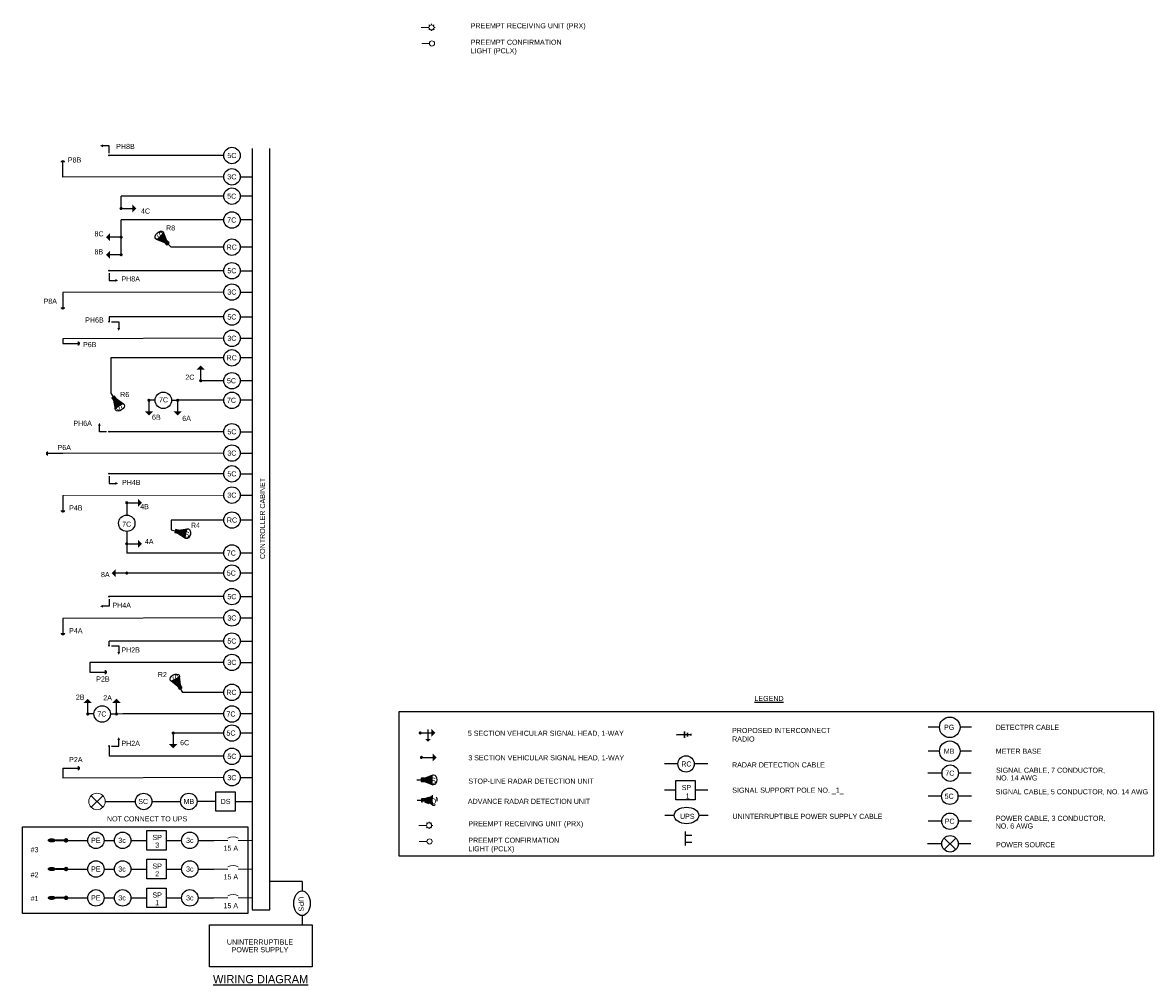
# Model space of a CAD drawing. Header units: feet. Extents: x -492 to 168779, y -198 to 321452.
# Tile 15 of 37: x 128 to 156, y -162 to -138. Entities that reach past the tile are written whole.
import ezdxf
from ezdxf.enums import TextEntityAlignment as Align

# ---------------------------------------------------------------- set-up
doc = ezdxf.new("R2010")
doc.units = ezdxf.units.FT
doc.header["$MEASUREMENT"] = 0
doc.linetypes.add('OhDOT_USTN2', pattern=[0.11, 0.069, -0.041])
for name, color, linetype in [('BORDER', 7, 'Continuous'), ('LT_P_Luminaires', 2, 'Continuous'), ('SG_P_Detection', 24, 'Continuous'), ('SG_P_Heads', 2, 'Continuous'), ('SG_P_Interconnect_Cable', 7, 'interconnectpr'), ('SG_P_Text', 7, 'Continuous'), ('SG_X_Detection', 24, 'OhDOT_USTN2'), ('SH_Data', 7, 'Continuous'), ('ST_Details', 4, 'Continuous'), ('TEXT-DED', 10, 'Continuous')]:
    doc.layers.add(name, color=color, linetype=linetype)
doc.layers.add('SG_P_Heads (Construction)', color=2, linetype='Continuous', lineweight=13)
doc.styles.add('Slanted', font='font31.shx', dxfattribs={"height": 0.14})
doc.styles.add('Slanted-Normal', font='font31.shx', dxfattribs={"height": 0.14})
doc.styles.add('Slanted-Normal LS 0.50', font='ISO_FONTRIGHT.shx', dxfattribs={"height": 0.14})
doc.linetypes.add('interconnectpr', pattern='A,1.95,-0.05,["TR",Slanted,S=1,R=0,X=0,Y=-0.06],-0.25,1.95', length=4.2)

# ---------------------------------------------------------------- blocks, each defined once
blk = doc.blocks.new('SHSWP')
at = {"layer": 'ST_Details'}
h = blk.add_hatch(color=1, dxfattribs=at)
edge = h.paths.add_edge_path()
edge.add_arc((0, 0), 0.04, 0, 360)
at = {"layer": 'ST_Details', "color": 1}
blk.add_line((0.04, 0), (0.27, 0), dxfattribs=at)
at = {"layer": 'ST_Details', "color": 1, "extrusion": (0, 0, -1)}
blk.add_solid([(-0.27, 0.1), (-0.37, 0), (-0.27, -0.1)], dxfattribs=at)
blk = doc.blocks.new('SG_DET_SB_RADARP')
at = {"layer": 'SG_P_Detection'}
h = blk.add_hatch(color=256, dxfattribs=at)
edge = h.paths.add_edge_path()
edge.add_line((0.243, 0.12), (0.037, 0.037))
edge.add_line((0.037, 0.037), (0.037, -0.038))
edge.add_line((0.037, -0.038), (0.243, -0.12))
edge.add_ellipse((0.262, 0), major_axis=(0, -0.124), ratio=0.621318, start_angle=194.0157, end_angle=345.9652, ccw=False)
for p, q in [((-0.144, 0), (-0.038, 0)), ((0.037, 0.037), (0.243, 0.12)), ((0.037, -0.038), (0.243, -0.12))]:
    blk.add_line(p, q, dxfattribs=at)
at = {"layer": 'SG_P_Detection', "flags": 128}
blk.add_lwpolyline([(-0.038, 0.037), (-0.038, -0.038), (0.037, -0.038), (0.037, 0.037), (-0.038, 0.037)], close=True, dxfattribs=at)
at = {"layer": 'SG_P_Detection'}
blk.add_ellipse((0.262, 0), major_axis=(0, -0.124), ratio=0.621318, dxfattribs=at)
at = {"layer": 'SG_P_Detection', "extrusion": (0, 0, -1)}
blk.add_solid([(0.037, 0.037), (0.037, -0.038), (-0.038, 0.037), (-0.038, -0.038)], dxfattribs=at)
at = {"layer": 'SG_P_Detection', "insert": (0.257, -0.023), "char_height": 0.14, "attachment_point": 5, "line_spacing_factor": 0.6, "style": 'Slanted-Normal LS 0.50'}
blk.add_mtext('\\FISO_FONTLEFT;S', dxfattribs=at)
blk = doc.blocks.new('*U1084')
at = {"layer": 'SG_P_Text'}
for p, q in [((-0.141, 0.141), (0.141, -0.141)), ((-0.141, -0.141), (0.141, 0.141))]:
    blk.add_line(p, q, dxfattribs=at)
at = {"layer": 'SG_P_Text', "color": 7, "linetype": 'Continuous', "lineweight": 13}
blk.add_circle((0, 0), 0.2, dxfattribs=at)
blk = doc.blocks.new('CSMP')
at = {"layer": 'LT_P_Luminaires', "linetype": 'Continuous', "lineweight": 0}
h = blk.add_hatch(color=1, dxfattribs=at)
edge = h.paths.add_edge_path()
edge.add_arc((0, 0), 0.055, 0, 360)
at = {"layer": 'LT_P_Luminaires', "lineweight": 35}
h = blk.add_hatch(color=1, dxfattribs=at)
edge = h.paths.add_edge_path()
edge.add_ellipse((0.35, 0), major_axis=(0.1, 0), ratio=0.5, start_angle=0, end_angle=360)
at = {"layer": 'LT_P_Luminaires', "color": 1, "lineweight": 35}
blk.add_line((0, 0), (0.25, 0), dxfattribs=at)
blk = doc.blocks.new('PED1P')
at = {"layer": 'SG_P_Heads (Construction)', "color": 2, "linetype": 'Continuous', "lineweight": 30}
blk.add_point((0, 0), dxfattribs=at)
at = {"layer": 'ST_Details', "color": 1, "flags": 128}
blk.add_lwpolyline([(0.06, 0), (0.235, 0), (0.235, -0.15)], dxfattribs=at)
at = {"layer": 'ST_Details', "color": 1, "extrusion": (0, 0, -1)}
blk.add_solid([(-0.27, -0.15), (-0.2, -0.15), (-0.235, -0.22)], dxfattribs=at)
blk = doc.blocks.new('PEDPBP')
at = {"layer": 'ST_Details'}
blk.add_hatch(color=1, dxfattribs=at).paths.add_polyline_path([(0.18, 0.028), (0.18, -0.028, 0.999997)])
at = {"layer": 'ST_Details', "color": 1}
blk.add_line((0, 0), (0.18, 0), dxfattribs=at)
blk = doc.blocks.new('SHSW5P')
at = {"layer": 'ST_Details'}
h = blk.add_hatch(color=1, dxfattribs=at)
edge = h.paths.add_edge_path()
edge.add_arc((0, 0), 0.04, 0, 360)
at = {"layer": 'ST_Details', "color": 1}
for p, q in [((0.04, 0), (0.27, 0)), ((0.189, 0.086), (0.189, -0.149))]:
    blk.add_line(p, q, dxfattribs=at)
at = {"layer": 'ST_Details', "color": 1, "extrusion": (0, 0, -1)}
for points in [[(-0.27, 0.1), (-0.37, 0), (-0.27, -0.1)], [(-0.255, -0.149), (-0.188, -0.216), (-0.121, -0.149)]]:
    blk.add_solid(points, dxfattribs=at)
blk = doc.blocks.new('ADVANCED DETECTION')
at = {"layer": 'SG_X_Detection'}
h = blk.add_hatch(color=256, dxfattribs=at)
edge = h.paths.add_edge_path()
edge.add_line((2.03, 4.42), (1.12, 1.92))
edge.add_line((1.12, 1.92), (1.79, 1.31))
edge.add_line((1.79, 1.31), (4.18, 2.48))
edge.add_ellipse((3.26, 3.62), major_axis=(1.11, -1), ratio=0.621318, start_angle=194.0157, end_angle=345.9652, ccw=False)
for p, q in [((1.12, 1.92), (2.03, 4.42)), ((0, 0), (0.85, 0.95)), ((1.79, 1.31), (4.18, 2.48))]:
    blk.add_line(p, q, dxfattribs=at)
at = {"layer": 'SG_X_Detection', "flags": 128}
blk.add_lwpolyline([(0.52, 1.25), (1.19, 0.65), (1.79, 1.31), (1.12, 1.92), (0.52, 1.25)], close=True, dxfattribs=at)
at = {"layer": 'SG_X_Detection'}
blk.add_ellipse((3.26, 3.62), major_axis=(1.11, -1), ratio=0.621318, dxfattribs=at)
at = {"layer": 'SG_X_Detection', "extrusion": (0, 0, -1)}
blk.add_solid([(-0.52, 1.25), (-1.19, 0.65), (-1.12, 1.92), (-1.79, 1.31)], dxfattribs=at)
at = {"layer": 'SG_X_Detection', "insert": (3.42, 3.38), "char_height": 1.68, "attachment_point": 5, "rotation": 48.0285, "line_spacing_factor": 0.6, "style": 'Slanted-Normal LS 0.50'}
blk.add_mtext('{\\Fiso_fontleft|c0;D}', dxfattribs=at)
blk = doc.blocks.new('*U1093')
at = {"layer": 'SG_P_Heads (Construction)', "flags": 128}
for points in [[(1.5, 0.01), (0, 0)], [(1.64, 0.36), (1.5, 0.5)], [(2, 0.51), (2, 0.71)], [(2.35, 0.36), (2.49, 0.51)], [(2.5, 0.01), (2.7, 0.01)], [(1.65, -0.35), (1.51, -0.49)], [(2, -0.49), (2, -0.69)], [(2.36, -0.34), (2.5, -0.48)]]:
    blk.add_lwpolyline(points, dxfattribs=at)
at = {"layer": 'SG_P_Heads (Construction)'}
blk.add_circle((2, 0.01), 0.5, dxfattribs=at)
blk = doc.blocks.new('SG_SSRADIO_P')
at = {"layer": 'SG_P_Interconnect_Cable', "linetype": 'Continuous', "lineweight": 30}
for p, q in [((0, 0), (0.35, 0)), ((0.19, -0.075), (0.19, 0.075)), ((0.27, -0.045), (0.27, 0.045)), ((0.35, 0.02), (0.35, -0.02))]:
    blk.add_line(p, q, dxfattribs=at)

msp = doc.modelspace()

# ---------------------------------------------------------------- linework, layer by layer
at = {"layer": 'SG_P_Heads (Construction)', "flags": 128}
for points in [[(137.99572, -138.62125), (137.80822, -138.62211)], [(137.93657, -158.06122), (137.74908, -158.06208)]]:
    msp.add_lwpolyline(points, dxfattribs=at)
at = {"layer": 'SG_P_Heads (Construction)'}
for centre in [(138.05822, -138.62096), (137.99907, -158.06093)]:
    msp.add_circle(centre, 0.0625, dxfattribs=at)
at = {"layer": 'SH_Data', "color": 3}
for p, q in [((133.67939, -141.17957), (133.67939, -159.72532)), ((134.10451, -159.72532), (134.10451, -141.17957)), ((133.67939, -159.72532), (134.10451, -159.72532))]:
    msp.add_line(p, q, dxfattribs=at)
at = {"layer": 'SH_Data', "lineweight": 13}
for p, q in [((132.98597, -149.62444), (129.06766, -149.63414)), ((130.37365, -154.95574), (130.52365, -154.95574)), ((132.74556, -158.03468), (133.08748, -158.03468)), ((133.33748, -158.03468), (133.67939, -158.03468)), ((132.74556, -158.73256), (133.08748, -158.73256)), ((133.33748, -158.73256), (133.67939, -158.73256)), ((132.74556, -159.43542), (133.08748, -159.43542)), ((133.33748, -159.43542), (133.67939, -159.43542))]:
    msp.add_line(p, q, dxfattribs=at)
at = {"layer": 'SH_Data', "color": 3, "flags": 128}
msp.add_lwpolyline([(137.2593, -154.89426), (155.63085, -154.89426), (155.63085, -158.42042), (137.2593, -158.42042)], close=True, dxfattribs=at)
at = {"layer": 'SH_Data', "lineweight": 13, "flags": 128}
for points in [[(133.33748, -157.98468, 0.27689648), (133.08748, -157.98468)], [(133.33748, -158.68256, 0.27689648), (133.08748, -158.68256)], [(133.33748, -159.38542, 0.27689648), (133.08748, -159.38542)]]:
    msp.add_lwpolyline(points, format="xyb", dxfattribs=at)
at = {"layer": 'ST_Details'}
for p, q in [((132.98597, -141.35028), (130.19294, -141.35028)), ((132.98597, -141.86982), (129.06766, -141.87952)), ((132.98597, -142.34139), (130.48597, -142.34139)), ((130.48597, -142.64139), (130.48597, -142.34139)), ((133.67939, -142.34139), (133.38597, -142.34139)), ((130.48597, -143.34139), (130.48597, -142.92149)), ((132.98597, -142.92149), (130.48597, -142.92149)), ((133.67939, -142.92149), (133.38597, -142.92149)), ((130.48597, -143.769), (130.48597, -143.34139)), ((132.98597, -143.58359), (131.70177, -143.58359)), ((133.67939, -143.58359), (133.38597, -143.58359)), ((132.98597, -144.1574), (130.19294, -144.1574)), ((132.98597, -144.67693), (129.06766, -144.68663)), ((132.98597, -145.28385), (130.19294, -145.28385)), ((132.98597, -145.80339), (129.06766, -145.81309)), ((132.98597, -146.27911), (130.23597, -146.27911)), ((130.23597, -146.27911), (130.23597, -147.14163)), ((133.67939, -146.27911), (133.38597, -146.27911)), ((132.98597, -146.83698), (132.42445, -146.83698)), ((133.67939, -146.83698), (133.38597, -146.83698)), ((131.31293, -147.31397), (131.16293, -147.31397)), ((131.71293, -147.31397), (131.86293, -147.31397)), ((132.98597, -147.31397), (131.86293, -147.31397)), ((133.67939, -147.31397), (133.38597, -147.31397)), ((132.98597, -148.08099), (130.19294, -148.08099)), ((132.98597, -148.60052), (129.06766, -148.61022)), ((132.98597, -149.1049), (130.19294, -149.1049)), ((132.98597, -150.23129), (131.70177, -150.23129)), ((133.67939, -150.23129), (133.38597, -150.23129)), ((130.62322, -150.50916), (130.62322, -150.80916)), ((132.98597, -151.03496), (130.62322, -151.03496)), ((133.67939, -151.03496), (133.38597, -151.03496)), ((132.98597, -151.52364), (130.62322, -151.52364)), ((133.67939, -151.52364), (133.38597, -151.52364)), ((132.98597, -152.09669), (130.19294, -152.09669)), ((132.98597, -152.61623), (129.06766, -152.62593)), ((132.98597, -153.17926), (130.19294, -153.17926)), ((132.98597, -153.69879), (129.72686, -153.69879)), ((132.98597, -154.42928), (131.98597, -154.42928)), ((133.67939, -154.42928), (133.38597, -154.42928)), ((129.82365, -154.95574), (129.67365, -154.95574)), ((130.22365, -154.95574), (130.37365, -154.95574)), ((132.98597, -154.95574), (130.52365, -154.95574)), ((133.67939, -154.95574), (133.38597, -154.95574)), ((150.4209, -155.28025), (150.14383, -155.28025)), ((151.19797, -155.28025), (150.9209, -155.28025)), ((132.98597, -155.421), (131.75481, -155.421)), ((133.67939, -155.421), (133.38597, -155.421)), ((150.4209, -155.86312), (150.14383, -155.86312)), ((151.19797, -155.86312), (150.9209, -155.86312)), ((132.98597, -155.98697), (130.19294, -155.98697)), ((144.04689, -156.17307), (143.71981, -156.17307)), ((144.77396, -156.17307), (144.44689, -156.17307)), ((150.48195, -156.39696), (150.13614, -156.39696)), ((151.19029, -156.39696), (150.88195, -156.39696)), ((132.98597, -156.5065), (129.06766, -156.51621)), ((143.99921, -156.81258), (143.7255, -156.81258)), ((144.77965, -156.81258), (144.47287, -156.81258)), ((150.4709, -156.95946), (150.14383, -156.95946)), ((151.19797, -156.95946), (150.8709, -156.95946)), ((130.09786, -157.08684), (130.83469, -157.0869)), ((131.23469, -157.0869), (131.93469, -157.0869)), ((143.95754, -157.42783), (143.73046, -157.42783)), ((144.78461, -157.42783), (144.55754, -157.42783)), ((150.47562, -157.56842), (150.14855, -157.56842)), ((151.20269, -157.56842), (150.87562, -157.56842)), ((130.07243, -158.03475), (130.32243, -158.03475)), ((150.53577, -157.977), (150.81861, -158.25984)), ((150.53577, -158.25984), (150.81861, -157.977)), ((150.47719, -158.11842), (150.13138, -158.11842)), ((151.18552, -158.11842), (150.87719, -158.11842)), ((130.07243, -158.73263), (130.32243, -158.73263)), ((130.07243, -159.43549), (130.32243, -159.43549))]:
    msp.add_line(p, q, dxfattribs=at)
at = {"layer": 'ST_Details', "flags": 128}
for points in [[(133.38597, -141.86982), (133.67939, -141.86982)], [(133.38597, -144.1574), (133.67939, -144.1574)], [(133.38597, -144.67693), (133.67939, -144.67693)], [(130.19294, -145.28385), (130.19294, -145.40213)], [(133.38597, -145.28385), (133.67939, -145.28385)], [(129.06766, -145.81309), (129.06766, -145.9293)], [(133.38597, -145.80339), (133.67939, -145.80339)], [(133.38597, -148.08099), (133.67939, -148.08099)], [(133.38597, -148.60052), (133.67939, -148.60052)], [(133.38597, -149.1049), (133.67939, -149.1049)], [(130.62322, -149.80916), (130.62322, -150.10916)], [(133.38597, -149.62444), (133.67939, -149.62444)], [(131.70177, -150.23129), (131.70177, -150.47122)], [(130.62322, -150.80916), (130.62322, -151.03496)], [(133.38597, -152.09669), (133.67939, -152.09669)], [(133.38597, -152.61623), (133.67939, -152.61623)], [(130.19294, -153.29414), (130.19294, -153.17926)], [(133.38597, -153.17926), (133.67939, -153.17926)], [(129.72686, -153.69879), (129.72686, -153.93794)], [(133.38597, -153.69879), (133.67939, -153.69879)], [(130.19294, -155.73767), (130.19294, -155.98697)], [(133.38597, -155.98697), (133.67939, -155.98697)], [(129.06766, -156.27705), (129.06766, -156.51621)], [(133.38597, -156.5065), (133.67939, -156.5065)], [(132.79177, -157.08689), (132.33469, -157.08689)], [(133.26543, -157.08689), (133.67939, -157.08689)], [(129.14478, -158.03475), (129.67243, -158.03475)], [(130.72243, -158.03468), (131.10879, -158.03468)], [(132.3592, -158.03468), (132.74556, -158.03468)], [(129.14478, -158.73263), (129.67243, -158.73263)], [(130.72243, -158.73256), (131.10879, -158.73256)], [(132.3592, -158.73256), (132.74556, -158.73256)], [(134.89253, -159.03852), (134.10451, -159.03852)], [(134.89253, -159.03852), (134.89253, -159.26787)], [(129.14478, -159.43549), (129.67243, -159.43549)], [(130.72243, -159.43542), (131.10879, -159.43542)], [(132.3592, -159.43542), (132.74556, -159.43542)], [(134.89253, -159.86787), (134.89253, -160.09266)]]:
    msp.add_lwpolyline(points, dxfattribs=at)
for points in [[(143.99921, -156.57574), (144.47287, -156.57574), (144.47287, -157.04941), (143.99921, -157.04941), (143.99921, -156.57574)], [(132.79177, -156.85006), (133.26543, -156.85006), (133.26543, -157.32372), (132.79177, -157.32372), (132.79177, -156.85006)], [(131.10879, -157.79785), (131.58246, -157.79785), (131.58246, -158.27151), (131.10879, -158.27151), (131.10879, -157.79785)], [(131.10879, -158.49572), (131.58246, -158.49572), (131.58246, -158.96939), (131.10879, -158.96939), (131.10879, -158.49572)], [(131.10879, -159.19858), (131.58246, -159.19858), (131.58246, -159.67225), (131.10879, -159.67225), (131.10879, -159.19858)], [(135.14195, -160.09266), (135.14195, -161.11847), (132.64195, -161.11847), (132.64195, -160.09266), (135.14195, -160.09266)]]:
    msp.add_lwpolyline(points, close=True, dxfattribs=at)
at = {"layer": 'ST_Details', "color": 1, "flags": 128}
for points in [[(144.22265, -157.82063), (144.22265, -158.16247)], [(144.22265, -157.90655), (144.3902, -157.90655)], [(144.22265, -158.07655), (144.3902, -158.07655)]]:
    msp.add_lwpolyline(points, dxfattribs=at)
at = {"layer": 'ST_Details'}
for centre, radius in [((133.18597, -141.35028), 0.2), ((133.18597, -141.86982), 0.2), ((133.18597, -142.34139), 0.2), ((133.18597, -142.92149), 0.2), ((133.18597, -143.58359), 0.2), ((133.18597, -144.1574), 0.2), ((133.18597, -144.67693), 0.2), ((133.18597, -145.28385), 0.2), ((133.18597, -145.80339), 0.2), ((133.18597, -146.27911), 0.2), ((133.18597, -146.83698), 0.2), ((131.51293, -147.31397), 0.2), ((133.18597, -147.31397), 0.2), ((133.18597, -148.08099), 0.2), ((133.18597, -148.60052), 0.2), ((133.18597, -149.1049), 0.2), ((133.18597, -149.62444), 0.2), ((130.62322, -150.30916), 0.2), ((133.18597, -150.23129), 0.2), ((133.18597, -151.03496), 0.2), ((133.18597, -151.52364), 0.2), ((133.18597, -152.09669), 0.2), ((133.18597, -152.61623), 0.2), ((133.18597, -153.17926), 0.2), ((133.18597, -153.69879), 0.2), ((133.18597, -154.42928), 0.2), ((130.02365, -154.95574), 0.2), ((133.18597, -154.95574), 0.2), ((150.6709, -155.28025), 0.25), ((133.18597, -155.421), 0.2), ((150.6709, -155.86312), 0.25), ((133.18597, -155.98697), 0.2), ((144.24689, -156.17307), 0.2), ((133.18597, -156.5065), 0.2), ((150.68195, -156.39696), 0.2), ((131.03469, -157.0869), 0.2), ((132.13469, -157.08689), 0.2), ((150.6709, -156.95946), 0.2), ((150.67562, -157.56842), 0.2), ((129.87243, -158.03475), 0.2), ((130.52243, -158.03468), 0.2), ((132.1592, -158.03468), 0.2), ((150.67719, -158.11842), 0.2), ((129.87243, -158.73263), 0.2), ((130.52243, -158.73256), 0.2), ((132.1592, -158.73256), 0.2), ((129.87243, -159.43549), 0.2), ((130.52243, -159.43542), 0.2), ((132.1592, -159.43542), 0.2)]:
    msp.add_circle(centre, radius, dxfattribs=at)
for centre, major_axis in [((144.25754, -157.42783), (0.3, 0)), ((134.89253, -159.56787), (0, -0.3))]:
    msp.add_ellipse(centre, major_axis=major_axis, ratio=0.66666667, dxfattribs=at)

# ---------------------------------------------------------------- block references
at = {"layer": 'SG_P_Detection', "color": 2, "linetype": 'Continuous', "lineweight": 30, "xscale": 2, "yscale": 2, "zscale": 2}
for p, rotation in [((129.06766, -141.87952), 89.99999999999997), ((129.06766, -144.68663), 269.9999999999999), ((129.06766, -148.61022), 180), ((129.06766, -149.63414), 270), ((129.06766, -152.62593), 270)]:
    msp.add_blockref('PEDPBP', p, dxfattribs=dict(at, rotation=rotation))
at = {"layer": 'SG_P_Detection'}
for p, rotation in [((131.60094, -143.48139), 134.6171623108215), ((130.3137, -147.26233), 302.7816496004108), ((131.84158, -150.50384), 346.8648252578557), ((131.91768, -154.30299), 118.4035682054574)]:
    msp.add_blockref('SG_DET_SB_RADARP', p, dxfattribs=dict(at, rotation=rotation))
at = {"layer": 'SG_P_Detection', "color": 2, "linetype": 'Continuous', "lineweight": 30, "xscale": 2, "yscale": 2, "zscale": 2}
for p in [(129.06766, -145.9293), (129.72686, -153.93794), (129.06766, -156.27705)]:
    msp.add_blockref('PEDPBP', p, dxfattribs=at)
at = {"layer": 'SG_P_Detection'}
msp.add_blockref('SG_DET_SB_RADARP', (137.83554, -156.55851), dxfattribs=at)
at = {"layer": 'SG_P_Detection', "xscale": 0.08309640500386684, "yscale": 0.08309640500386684, "zscale": 0.08309640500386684, "rotation": 311.9715161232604}
msp.add_blockref('ADVANCED DETECTION', (137.69627, -157.05781), dxfattribs=at)
at = {"layer": 'SG_P_Heads', "color": 2, "linetype": 'Continuous', "lineweight": 30, "extrusion": (0, 0, -1)}
for p, rotation in [((-130.19294, -141.35028), 90.00000000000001), ((-130.19294, -144.1574), 270), ((-130.19294, -149.1049), 270), ((-130.19294, -155.73767), 180)]:
    msp.add_blockref('PED1P', p, dxfattribs=dict(at, rotation=rotation))
at = {"layer": 'SG_P_Heads', "color": 2, "linetype": 'Continuous', "lineweight": 0}
for p in [(130.48597, -142.64139), (130.62322, -149.80916), (130.62322, -150.80916), (137.8021, -156.01487)]:
    msp.add_blockref('SHSWP', p, dxfattribs=at)
for p, rotation in [((130.48597, -143.34139), 180), ((130.48597, -143.769), 180), ((132.42445, -146.83698), 89.99999999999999), ((131.16293, -147.31397), 270), ((131.86293, -147.31397), 270), ((130.62322, -151.52364), 180), ((129.67365, -154.95574), 89.99999999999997), ((130.37365, -154.95574), 89.99999999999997), ((131.75481, -155.421), 269.9999999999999)]:
    msp.add_blockref('SHSWP', p, dxfattribs=dict(at, rotation=rotation))
at = {"layer": 'SG_P_Heads', "color": 2, "linetype": 'Continuous', "lineweight": 30, "extrusion": (0, 0, -1), "xscale": -1}
for p in [(-130.19294, -145.40213), (-130.19294, -153.29414)]:
    msp.add_blockref('PED1P', p, dxfattribs=at)
for p, rotation in [((-130.19294, -148.08099), 180), ((-130.19294, -152.09669), 90)]:
    msp.add_blockref('PED1P', p, dxfattribs=dict(at, rotation=rotation))
at = {"layer": 'SG_P_Heads', "color": 2, "linetype": 'Continuous', "lineweight": 13}
msp.add_blockref('SHSW5P', (137.77042, -155.41819), dxfattribs=at)
at = {"layer": 'SG_P_Heads (Construction)', "xscale": 0.125, "yscale": 0.125, "zscale": 0.125}
for p in [(137.79655, -138.23024), (137.73741, -157.67021)]:
    msp.add_blockref('*U1093', p, dxfattribs=at)
at = {"layer": 'SG_P_Interconnect_Cable', "linetype": 'Continuous', "lineweight": 30, "zscale": 17.99999999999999, "rotation": 0.3170877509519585}
msp.add_blockref('SG_SSRADIO_P', (144.016, -155.4614), dxfattribs=at)
at = {"layer": 'ST_Details'}
msp.add_blockref('*U1084', (129.89789, -157.08687), dxfattribs=at)
at = {"layer": 'ST_Details', "color": 1, "rotation": 180}
for p in [(129.14478, -158.03475), (129.14478, -158.73263), (129.14478, -159.43549)]:
    msp.add_blockref('CSMP', p, dxfattribs=at)

# ---------------------------------------------------------------- texts
at = {"layer": 'TEXT-DED', "style": 'Slanted-Normal'}
for s, p in [('PH8B', (130.36581, -141.06683)), ('P8B', (129.18803, -141.39557)), ('4C', (130.96909, -142.64139)), ('8C', (129.83751, -143.19609)), ('R8', (131.57994, -143.05146)), ('8B', (129.83751, -143.63496)), ('PH8A', (130.49373, -144.29451)), ('P8A', (128.596, -144.8375)), ('PH6B', (129.61102, -145.29485)), ('P6B', (129.5574, -145.89377)), ('2C', (132.05084, -146.68938)), ('R6', (130.46224, -147.10998)), ('PH6A', (129.3218, -147.81198)), ('6B', (131.23729, -147.66364)), ('6A', (131.97391, -147.69211)), ('P6A', (128.93649, -148.40178)), ('PH4B', (130.50757, -149.25199)), ('4B', (130.95113, -149.84123)), ('P4B', (129.22014, -149.87299)), ('R4', (132.18618, -150.2965)), ('4A', (131.06434, -150.69285)), ('8A', (129.99458, -151.4965)), ('PH4A', (130.2731, -152.24378)), ('P4A', (129.22014, -152.86478)), ('PH2B', (130.49218, -153.33212)), ('R2', (131.38004, -153.93255)), ('P2B', (129.87934, -154.04212)), ('2B', (129.38168, -154.48284)), ('2A', (130.04998, -154.49882)), ('PH2A', (130.49218, -155.60897)), ('6C', (131.92257, -155.5914)), ('P2A', (129.22014, -156.00448))]:
    msp.add_text(s, height=0.125, dxfattribs=at).set_placement(p, align=Align.TOP_LEFT)
for s, height, p in [('5C', 0.125, (133.18415, -141.35028)), ('3C', 0.125, (133.18415, -141.86982)), ('5C', 0.125, (133.17953, -142.34139)), ('7C', 0.125, (133.17953, -142.92149)), ('RC', 0.125, (133.17965, -143.58359)), ('5C', 0.125, (133.18415, -144.1574)), ('3C', 0.125, (133.18415, -144.67693)), ('5C', 0.125, (133.18415, -145.28385)), ('3C', 0.125, (133.18415, -145.80339)), ('RC', 0.125, (133.17854, -146.27911)), ('5C', 0.125, (133.17414, -146.83698)), ('7C', 0.125, (131.51817, -147.30262)), ('7C', 0.125, (133.17414, -147.31397)), ('5C', 0.125, (133.18415, -148.08099)), ('3C', 0.125, (133.18415, -148.60052)), ('5C', 0.125, (133.18415, -149.1049)), ('3C', 0.125, (133.18415, -149.62444)), ('7C', 0.125, (130.62107, -150.33185)), ('RC', 0.125, (133.18683, -150.23129)), ('7C', 0.125, (133.16924, -151.03496)), ('5C', 0.125, (133.16924, -151.52364)), ('5C', 0.125, (133.18415, -152.09669)), ('3C', 0.125, (133.18415, -152.61623)), ('5C', 0.125, (133.18415, -153.17926)), ('3C', 0.125, (133.18415, -153.69879)), ('RC', 0.125, (133.17252, -154.42928)), ('7C', 0.125, (130.0186, -154.95574)), ('7C', 0.125, (133.16209, -154.95574)), ('PG', 0.125, (150.65523, -155.28025)), ('5C', 0.125, (133.16209, -155.421)), ('MB', 0.125, (150.65523, -155.86312)), ('5C', 0.125, (133.18415, -155.98697)), ('RC', 0.125, (144.25532, -156.17307)), ('3C', 0.125, (133.18415, -156.5065)), ('7C', 0.125, (150.67222, -156.39696)), ('5C', 0.125, (150.65513, -156.95946)), ('SC', 0.125, (131.02311, -157.0869)), ('MB', 0.125, (132.13627, -157.08689)), ('DS', 0.125, (133.03025, -157.08689)), ('NOT CONNECT TO UPS', 0.125, (131.11854, -157.51009)), ('PC', 0.125, (150.66749, -157.56842)), ('PE', 0.125, (129.86829, -158.03475)), ('3c', 0.125, (130.50764, -158.03468)), ('3c', 0.125, (132.15865, -158.03468)), ('#3', 0.125, (128.3768, -158.26163)), ('15 A', 0.125, (133.15721, -158.22497)), ('#2', 0.125, (128.3768, -158.87365)), ('PE', 0.125, (129.86829, -158.73263)), ('3c', 0.125, (130.50764, -158.73256)), ('3c', 0.125, (132.15865, -158.73256)), ('15 A', 0.125, (133.15721, -158.92285)), ('#1', 0.125, (128.3768, -159.45259)), ('PE', 0.125, (129.86829, -159.43549)), ('3c', 0.125, (130.50764, -159.43542)), ('3c', 0.125, (132.15865, -159.43542)), ('15 A', 0.125, (133.15721, -159.62571)), ('%%UWIRING DIAGRAM', 0.2, (133.88353, -161.41522))]:
    msp.add_text(s, height=height, dxfattribs=at).set_placement(p, align=Align.MIDDLE_CENTER)
msp.add_text('CONTROLLER CABINET', height=0.125, rotation=90, dxfattribs=at).set_placement((133.92915, -150.19247), align=Align.MIDDLE_CENTER)
for s, p in [('DETECTPR CABLE', (151.79066, -155.28025)), ('METER BASE', (151.79066, -155.86312)), ('SIGNAL SUPPORT POLE NO. _1_', (145.37233, -156.81258))]:
    msp.add_text(s, height=0.125, dxfattribs=at).set_placement(p, align=Align.MIDDLE_LEFT)
for s, p in [('SP', (144.14145, -156.81071)), ('1', (144.23811, -157.01528))]:
    msp.add_text(s, height=0.125, dxfattribs=at).set_placement(p)
at = {"layer": 'TEXT-DED', "char_height": 0.125, "attachment_point": 1, "style": 'Slanted-Normal'}
for s, insert, width in [('\\pxt10.08;PREEMPT RECEIVING UNIT (PRX)', (139.00101, -138.12758), 3.2613797), ('\\pxt10.08;PREEMPT CONFIRMATION\\PLIGHT (PCLX)', (139.00101, -138.52828), 2.7711859), ('PROPOSED INTERCONNECT \\PRADIO', (145.36926, -155.29552), 4.4138422), ('SIGNAL CABLE, 5 CONDUCTOR, NO. 14 AWG', (151.79066, -156.78787), 3.7177978), ('\\pxt10.08;PREEMPT RECEIVING UNIT (PRX)', (138.94187, -157.56755), 3.2613797), ('\\pxt10.08;PREEMPT CONFIRMATION\\PLIGHT (PCLX)', (138.94187, -157.96826), 2.7711859)]:
    msp.add_mtext(s, dxfattribs=dict(at, insert=insert, width=width))
at = {"layer": 'TEXT-DED', "char_height": 0.125, "style": 'Slanted-Normal'}
for s, insert, attachment_point, line_spacing_factor in [('{\\Ffont31|c0;\\LLEGEND}', (145.91302, -154.51525), 1, 1.44), ('RADAR DETECTION CABLE', (145.36664, -156.19641), 4, 0.9), ('SIGNAL CABLE, 7 CONDUCTOR, \\PNO. 14 AWG', (151.79729, -156.42029), 4, 0.9), ('STOP-LINE RADAR DETECTION UNIT', (138.94507, -156.59278), 4, 0.9), ('UPS\\P', (144.27628, -157.45116), 5, 0.6), ('UNINTERRUPTIBLE POWER SUPPLY CABLE', (145.37729, -157.45116), 4, 0.9), ('POWER CABLE, 3 CONDUCTOR,\\PNO. 6 AWG', (151.78876, -157.59176), 4, 0.9), ('POWER SOURCE', (151.79695, -158.14176), 4, 0.9), ('UNINTERRUPTIBLE\\PPOWER SUPPLY', (133.86862, -160.60588), 5, 0.9)]:
    msp.add_mtext(s, dxfattribs=dict(at, insert=insert, attachment_point=attachment_point, line_spacing_factor=line_spacing_factor))
at = {"layer": 'TEXT-DED', "char_height": 0.125, "attachment_point": 4, "line_spacing_factor": 0.9, "style": 'Slanted-Normal'}
for s, insert, width in [('5 SECTION VEHICULAR SIGNAL HEAD, 1-WAY', (138.93219, -155.43708), 4.2369905), ('3 SECTION VEHICULAR SIGNAL HEAD, 1-WAY', (138.94196, -156.034), 4.2369905), ('ADVANCE RADAR DETECTION UNIT', (138.93238, -157.08516), 3.9815512)]:
    msp.add_mtext(s, dxfattribs=dict(at, insert=insert, width=width))
at = {"layer": 'TEXT-DED', "insert": (134.8692, -159.58661), "char_height": 0.125, "attachment_point": 5, "rotation": 270, "line_spacing_factor": 0.6, "style": 'Slanted-Normal'}
msp.add_mtext('UPS\\P', dxfattribs=at)

# ---------------------------------------------------------------- next in the draw order: texts
at = {"layer": 'TEXT-DED', "char_height": 0.125, "attachment_point": 5, "line_spacing_factor": 0.9, "style": 'Slanted-Normal', "bg_fill": 3, "box_fill_scale": 1.1, "bg_fill_color": 7, "bg_fill_transparency": 0}
for s, insert in [('SP\\P3', (131.36437, -158.05801)), ('SP\\P2', (131.36437, -158.75589)), ('SP\\P1', (131.36437, -159.45875))]:
    msp.add_mtext(s, dxfattribs=dict(at, insert=insert))

# ---------------------------------------------------------------- next in the draw order: linework, layer by layer
at = {"layer": 'BORDER', "flags": 128}
msp.add_lwpolyline([(128.08608, -159.81891), (128.08608, -157.70226), (133.57057, -157.70226), (133.57057, -159.81534), (128.08608, -159.81891)], dxfattribs=at)
at = {"layer": 'ST_Details', "flags": 128}
for points in [[(131.58246, -158.03468), (131.9592, -158.03468)], [(131.58246, -158.73256), (131.9592, -158.73256)], [(131.58246, -159.43542), (131.9592, -159.43542)]]:
    msp.add_lwpolyline(points, dxfattribs=at)

doc.saveas('drawing.dxf')
